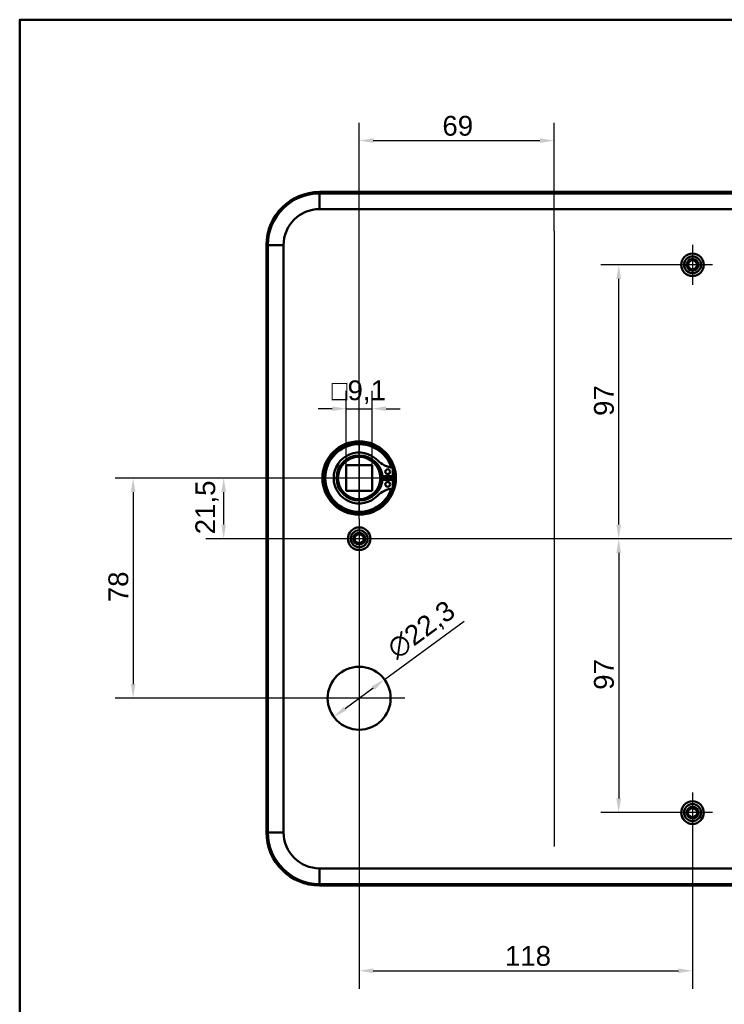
# Model space of a CAD drawing. Header units: millimetres. Extents: x 20 to 833, y 20 to 574.
# Tile 9 of 23: x 20 to 269, y 225 to 574. Entities that reach past the tile are written whole.
import ezdxf

# ---------------------------------------------------------------- set-up
doc = ezdxf.new("R2010")
doc.units = ezdxf.units.MM
doc.header["$LTSCALE"] = 2
for name, color, linetype, lineweight in [('Bemaßungen(DIN)', 7, 'Continuous', 25), ('Mittellinie(DIN)', 7, 'Continuous', 25), ('Mittelpunktmarkierung(DIN)', 7, 'Continuous', 25), ('Sichtbare Kanten(DIN)', 7, 'Continuous', 50), ('Sichtbare tangentiale Kanten(DIN)', 7, 'Continuous', 50), ('Skizziergeometrie(DIN)', 7, 'Continuous', 50)]:
    doc.layers.add(name, color=color, linetype=linetype, lineweight=lineweight)
doc.styles.add('STANDARD-DIN~0', font='arial.ttf')
doc.dimstyles.new('CAD-LAN', dxfattribs={"dimscale": 2, "dimtxt": 3.5, "dimasz": 2.5, "dimexe": 3.175, "dimexo": 0, "dimgap": 0.8, "dimtad": 1, "dimrnd": 1e-08, "dimtxsty": 'STANDARD-DIN~0', "dimcen": 0.09, "dimdle": 10, "dimclrd": 250, "dimclre": 250, "dimclrt": 250, "dimadec": 0, "dimazin": 2, "dimtfac": 1, "dimtmove": 0, "dimatfit": 3, "dimfxl": 1, "dimtolj": 1, "dimtzin": 0, "dimlwd": 25, "dimlwe": 25, "dimarcsym": 0})

# ---------------------------------------------------------------- blocks, each defined once
blk = doc.blocks.new('Ränder Standardrahmen')
at = {"layer": 'Skizziergeometrie(DIN)', "flags": 128}
blk.add_lwpolyline([(10, 10), (10, 287), (410, 287), (410, 10), (10, 10)], dxfattribs=at)
blk = doc.blocks.new('*D9')
at = {"layer": 'Bemaßungen(DIN)', "color": 250, "linetype": 'Continuous', "lineweight": 25, "true_color": 0x3f3f3f, "transparency": 16777216}
for p, q in [((251.05, 487.18), (225.68, 487.18)), ((232.03, 395.18), (232.03, 482.18))]:
    blk.add_line(p, q, dxfattribs=at)
at = {"layer": 'Bemaßungen(DIN)', "color": 250, "linetype": 'Continuous', "true_color": 0x3f3f3f, "transparency": 16777216}
for points in [[(231.19, 482.18), (232.86, 482.18), (232.03, 487.18)], [(231.19, 395.18), (232.86, 395.18), (232.03, 390.18)]]:
    blk.add_solid(points, dxfattribs=at)
at = {"layer": 'Defpoints', "color": 0, "linetype": 'Continuous', "transparency": 16777216}
for p in [(232.03, 487.18), (251.05, 487.18), (140.15, 390.18)]:
    blk.add_point(p, dxfattribs=at)
at = {"layer": 'Bemaßungen(DIN)', "color": 250, "linetype": 'Continuous', "lineweight": 25, "true_color": 0x3f3f3f, "transparency": 16777216, "insert": (223.28, 433.67), "char_height": 7, "attachment_point": 1, "rotation": 90, "style": 'STANDARD-DIN~0'}
blk.add_mtext('\\A1;97', dxfattribs=at)
blk = doc.blocks.new('*D10')
at = {"layer": 'Bemaßungen(DIN)', "color": 250, "linetype": 'Continuous', "lineweight": 25, "true_color": 0x3f3f3f, "transparency": 16777216}
for p, q in [((232.03, 385.18), (232.03, 298.18)), ((251.05, 293.18), (225.68, 293.18))]:
    blk.add_line(p, q, dxfattribs=at)
at = {"layer": 'Bemaßungen(DIN)', "color": 250, "linetype": 'Continuous', "true_color": 0x3f3f3f, "transparency": 16777216}
for points in [[(231.19, 385.18), (232.86, 385.18), (232.03, 390.18)], [(231.19, 298.18), (232.86, 298.18), (232.03, 293.18)]]:
    blk.add_solid(points, dxfattribs=at)
at = {"layer": 'Defpoints', "color": 0, "linetype": 'Continuous', "transparency": 16777216}
for p in [(140.15, 390.18), (232.03, 293.18), (251.05, 293.18)]:
    blk.add_point(p, dxfattribs=at)
at = {"layer": 'Bemaßungen(DIN)', "color": 250, "linetype": 'Continuous', "lineweight": 25, "true_color": 0x3f3f3f, "transparency": 16777216, "insert": (223.28, 336.67), "char_height": 7, "attachment_point": 1, "rotation": 90, "style": 'STANDARD-DIN~0'}
blk.add_mtext('\\A1;97', dxfattribs=at)
blk = doc.blocks.new('*D11')
at = {"layer": 'Bemaßungen(DIN)', "color": 250, "linetype": 'Continuous', "lineweight": 25, "true_color": 0x3f3f3f, "transparency": 16777216}
for p, q in [((140.15, 383.08), (140.15, 230.83)), ((258.15, 286.08), (258.15, 230.83)), ((145.15, 237.18), (253.15, 237.18))]:
    blk.add_line(p, q, dxfattribs=at)
at = {"layer": 'Bemaßungen(DIN)', "color": 250, "linetype": 'Continuous', "true_color": 0x3f3f3f, "transparency": 16777216}
for points in [[(145.15, 238.01), (145.15, 236.35), (140.15, 237.18)], [(253.15, 238.01), (253.15, 236.35), (258.15, 237.18)]]:
    blk.add_solid(points, dxfattribs=at)
at = {"layer": 'Defpoints', "color": 0, "linetype": 'Continuous', "transparency": 16777216}
for p in [(140.15, 383.08), (258.15, 286.08), (258.15, 237.18)]:
    blk.add_point(p, dxfattribs=at)
at = {"layer": 'Bemaßungen(DIN)', "color": 250, "linetype": 'Continuous', "lineweight": 25, "true_color": 0x3f3f3f, "transparency": 16777216, "insert": (191.74, 245.93), "char_height": 7, "attachment_point": 1, "style": 'STANDARD-DIN~0'}
blk.add_mtext('\\A1;118', dxfattribs=at)
blk = doc.blocks.new('*D12')
at = {"layer": 'Bemaßungen(DIN)', "color": 250, "linetype": 'Continuous', "lineweight": 25, "true_color": 0x3f3f3f, "transparency": 16777216}
for p, q in [((140.15, 397.28), (140.15, 537.53)), ((209.15, 499.18), (209.15, 537.53)), ((145.15, 531.18), (204.15, 531.18))]:
    blk.add_line(p, q, dxfattribs=at)
at = {"layer": 'Bemaßungen(DIN)', "color": 250, "linetype": 'Continuous', "true_color": 0x3f3f3f, "transparency": 16777216}
for points in [[(145.15, 532.01), (145.15, 530.35), (140.15, 531.18)], [(204.15, 532.01), (204.15, 530.35), (209.15, 531.18)]]:
    blk.add_solid(points, dxfattribs=at)
at = {"layer": 'Defpoints', "color": 0, "linetype": 'Continuous', "transparency": 16777216}
for p in [(209.15, 531.18), (209.15, 499.18), (140.15, 397.28)]:
    blk.add_point(p, dxfattribs=at)
at = {"layer": 'Bemaßungen(DIN)', "color": 250, "linetype": 'Continuous', "lineweight": 25, "true_color": 0x3f3f3f, "transparency": 16777216, "insert": (169.61, 539.93), "char_height": 7, "attachment_point": 1, "style": 'STANDARD-DIN~0'}
blk.add_mtext('\\A1;69', dxfattribs=at)
blk = doc.blocks.new('*D13')
at = {"layer": 'Bemaßungen(DIN)', "color": 250, "linetype": 'Continuous', "lineweight": 25, "true_color": 0x3f3f3f, "transparency": 16777216}
for p, q in [((135.6, 416.23), (135.6, 442.58)), ((144.7, 416.23), (144.7, 442.58)), ((130.6, 436.23), (125.6, 436.23)), ((135.6, 436.23), (144.7, 436.23)), ((149.7, 436.23), (154.7, 436.23))]:
    blk.add_line(p, q, dxfattribs=at)
at = {"layer": 'Bemaßungen(DIN)', "color": 250, "linetype": 'Continuous', "true_color": 0x3f3f3f, "transparency": 16777216}
for points in [[(130.6, 437.06), (130.6, 435.4), (135.6, 436.23)], [(149.7, 437.06), (149.7, 435.4), (144.7, 436.23)]]:
    blk.add_solid(points, dxfattribs=at)
at = {"layer": 'Defpoints', "color": 0, "linetype": 'Continuous', "transparency": 16777216}
for p in [(144.7, 436.23), (135.6, 416.23), (144.7, 416.23)]:
    blk.add_point(p, dxfattribs=at)
at = {"layer": 'Bemaßungen(DIN)', "color": 250, "linetype": 'Continuous', "lineweight": 25, "true_color": 0x3f3f3f, "transparency": 16777216, "insert": (130.38, 446.24), "char_height": 7, "attachment_point": 1, "style": 'STANDARD-DIN~0'}
blk.add_mtext('\\A1;\\fAIGDT|b0|i0;\\H7.0000;o\\fArial|b0|i0;\\H7.0000;9,1', dxfattribs=at)
blk = doc.blocks.new('*D14')
at = {"layer": 'Bemaßungen(DIN)', "color": 250, "linetype": 'Continuous', "lineweight": 25, "true_color": 0x3f3f3f, "transparency": 16777216}
for p, q in [((140.15, 411.68), (85.84, 411.68)), ((92.19, 406.68), (92.19, 395.18)), ((140.15, 390.18), (85.84, 390.18))]:
    blk.add_line(p, q, dxfattribs=at)
at = {"layer": 'Bemaßungen(DIN)', "color": 250, "linetype": 'Continuous', "true_color": 0x3f3f3f, "transparency": 16777216}
for points in [[(91.36, 406.68), (93.02, 406.68), (92.19, 411.68)], [(91.36, 395.18), (93.02, 395.18), (92.19, 390.18)]]:
    blk.add_solid(points, dxfattribs=at)
at = {"layer": 'Defpoints', "color": 0, "linetype": 'Continuous', "transparency": 16777216}
for p in [(140.15, 411.68), (92.19, 390.18), (140.15, 390.18)]:
    blk.add_point(p, dxfattribs=at)
at = {"layer": 'Bemaßungen(DIN)', "color": 250, "linetype": 'Continuous', "lineweight": 25, "true_color": 0x3f3f3f, "transparency": 16777216, "insert": (82.18, 391.75), "char_height": 7, "attachment_point": 1, "rotation": 90, "style": 'STANDARD-DIN~0'}
blk.add_mtext('\\A1;21,5', dxfattribs=at)
blk = doc.blocks.new('*D15')
at = {"layer": 'Bemaßungen(DIN)', "color": 250, "linetype": 'Continuous', "lineweight": 25, "true_color": 0x3f3f3f, "transparency": 16777216}
for p, q in [((140.15, 411.68), (53.8, 411.68)), ((60.15, 406.68), (60.15, 338.68)), ((140.15, 333.68), (53.8, 333.68))]:
    blk.add_line(p, q, dxfattribs=at)
at = {"layer": 'Bemaßungen(DIN)', "color": 250, "linetype": 'Continuous', "true_color": 0x3f3f3f, "transparency": 16777216}
for points in [[(59.32, 406.68), (60.98, 406.68), (60.15, 411.68)], [(59.32, 338.68), (60.98, 338.68), (60.15, 333.68)]]:
    blk.add_solid(points, dxfattribs=at)
at = {"layer": 'Defpoints', "color": 0, "linetype": 'Continuous', "transparency": 16777216}
for p in [(140.15, 411.68), (60.15, 333.68), (140.15, 333.68)]:
    blk.add_point(p, dxfattribs=at)
at = {"layer": 'Bemaßungen(DIN)', "color": 250, "linetype": 'Continuous', "lineweight": 25, "true_color": 0x3f3f3f, "transparency": 16777216, "insert": (51.4, 367.69), "char_height": 7, "attachment_point": 1, "rotation": 90, "style": 'STANDARD-DIN~0'}
blk.add_mtext('\\A1;78', dxfattribs=at)
blk = doc.blocks.new('*D22')
at = {"layer": 'Bemaßungen(DIN)', "color": 250, "linetype": 'Continuous', "lineweight": 25, "true_color": 0x3f3f3f, "transparency": 16777216}
for p, q in [((149.13, 340.29), (177.35, 361.03)), ((135.19, 330.04), (145.1, 337.32))]:
    blk.add_line(p, q, dxfattribs=at)
at = {"layer": 'Bemaßungen(DIN)', "color": 250, "linetype": 'Continuous', "true_color": 0x3f3f3f, "transparency": 16777216}
for points in [[(144.61, 338), (145.6, 336.65), (149.13, 340.29)], [(134.7, 330.71), (135.69, 329.37), (131.17, 327.08)]]:
    blk.add_solid(points, dxfattribs=at)
at = {"layer": 'Defpoints', "color": 0, "linetype": 'Continuous', "transparency": 16777216}
for p in [(149.13, 340.29), (131.17, 327.08)]:
    blk.add_point(p, dxfattribs=at)
at = {"layer": 'Bemaßungen(DIN)', "color": 250, "linetype": 'Continuous', "lineweight": 25, "true_color": 0x3f3f3f, "transparency": 16777216, "insert": (149.21, 353.06), "char_height": 7, "attachment_point": 1, "rotation": 36.324, "style": 'STANDARD-DIN~0'}
blk.add_mtext('\\A1;∅22,3', dxfattribs=at)

msp = doc.modelspace()

# ---------------------------------------------------------------- linework, layer by layer
at = {"layer": 'Mittellinie(DIN)', "linetype": 'Continuous'}
for p, q in [((209.1514, 499.1815), (209.1514, 281.1815)), ((297.1514, 390.1815), (121.1514, 390.1815))]:
    msp.add_line(p, q, dxfattribs=at)
at = {"layer": 'Mittelpunktmarkierung(DIN)', "linetype": 'Continuous'}
for p, q in [((258.1484, 494.2813), (258.1484, 480.0813)), ((265.2484, 487.1813), (251.0484, 487.1813)), ((140.1484, 424.1815), (140.1484, 399.1815)), ((152.6484, 411.6815), (127.6484, 411.6815)), ((140.1484, 397.2813), (140.1484, 383.0813)), ((147.2484, 390.1813), (133.0484, 390.1813)), ((140.1484, 349.8315), (140.1484, 317.5315)), ((156.2984, 333.6815), (123.9984, 333.6815)), ((258.1484, 300.2813), (258.1484, 286.0813)), ((265.2484, 293.1813), (251.0484, 293.1813))]:
    msp.add_line(p, q, dxfattribs=at)
at = {"layer": 'Sichtbare Kanten(DIN)'}
for p, q in [((292.1514, 512.991), (126.1514, 512.991)), ((292.1514, 512.4872), (126.1514, 512.4872)), ((292.1514, 506.9326), (126.1514, 506.9326)), ((107.3419, 494.1815), (107.3419, 286.1815)), ((107.8457, 494.1815), (107.8457, 286.1815)), ((113.4003, 494.1815), (113.4003, 286.1815)), ((135.5984, 407.1315), (135.5984, 416.2315)), ((135.5984, 416.2315), (144.6984, 416.2315)), ((144.6984, 416.2315), (144.6984, 407.1315)), ((152.1065, 415.3221), (152.1065, 412.2982)), ((152.1065, 412.2982), (148.4065, 412.2982)), ((148.4065, 411.0648), (152.1065, 411.0648)), ((152.1065, 411.0648), (152.1065, 408.0409)), ((135.5984, 407.1315), (144.6984, 407.1315)), ((126.1514, 273.4304), (292.1514, 273.4304)), ((126.1514, 267.8758), (292.1514, 267.8758)), ((126.1514, 267.372), (292.1514, 267.372))]:
    msp.add_line(p, q, dxfattribs=at)
for centre, radius in [((258.1484, 487.1813), 4), ((258.1484, 487.1813), 3), ((258.1484, 487.1813), 2.1), ((258.1484, 487.1813), 1.621), ((140.1484, 411.6815), 13), ((140.1484, 411.6815), 12.5), ((140.1484, 411.6815), 8), ((140.1484, 411.6815), 7.5), ((150.2565, 413.9132), 0.85), ((150.2565, 409.4498), 0.85), ((140.1484, 390.1813), 4), ((140.1484, 390.1813), 3), ((140.1484, 390.1813), 2.1), ((140.1484, 390.1813), 1.621), ((140.1484, 333.6815), 11.15), ((258.1484, 293.1813), 4), ((258.1484, 293.1813), 3), ((258.1484, 293.1813), 2.1), ((258.1484, 293.1813), 1.621)]:
    msp.add_circle(centre, radius, dxfattribs=at)
for centre, radius, start, end in [((126.1514, 494.1815), 18.8095, 90, 180), ((126.1514, 494.1815), 18.3057, 90, 180), ((126.1514, 494.1815), 12.7511, 90, 180), ((140.1484, 411.6815), 12, 18.172127, 341.827873), ((140.1484, 411.6815), 9.0167, 44.140905, 315.859095), ((140.8817, 411.6815), 7.55, 4.685007, 54.312896), ((152.8465, 424.0044), 8.6779, 224.140905, 265.032947), ((140.1484, 411.6815), 8.2, 333.630564, 26.369436), ((140.1484, 411.6815), 9, 356.0711, 3.9289), ((140.1484, 411.6815), 12, 355.211021, 4.788979), ((140.8817, 411.6815), 7.55, 305.687104, 355.314993), ((152.8465, 399.3586), 8.6779, 94.967053, 135.859095), ((126.1514, 286.1815), 18.8095, 180, 270), ((126.1514, 286.1815), 18.3057, 180, 270), ((126.1514, 286.1815), 12.7511, 180, 270)]:
    msp.add_arc(centre, radius, start, end, dxfattribs=at)
at = {"layer": 'Sichtbare tangentiale Kanten(DIN)'}
for p, q in [((126.1514, 512.4872), (126.1514, 512.991)), ((126.1514, 506.9326), (126.1514, 512.4872)), ((107.8457, 494.1815), (107.3419, 494.1815)), ((113.4003, 494.1815), (107.8457, 494.1815)), ((107.8457, 286.1815), (107.3419, 286.1815)), ((113.4003, 286.1815), (107.8457, 286.1815)), ((126.1514, 273.4304), (126.1514, 267.8758)), ((126.1514, 267.8758), (126.1514, 267.372))]:
    msp.add_line(p, q, dxfattribs=at)

# ---------------------------------------------------------------- block references
at = {"xscale": 2, "yscale": 2, "zscale": 2}
msp.add_blockref('Ränder Standardrahmen', (0, 0), dxfattribs=at)

# ---------------------------------------------------------------- dimensions: what is measured, and where the dimension line sits
at = {"layer": 'Bemaßungen(DIN)', "color": 250, "linetype": 'Continuous', "lineweight": 25, "true_color": 0x3f3f3f}
for base, p1, p2, angle, override, picture, middle in [((209.1514, 531.1815), (140.1484, 397.2813), (209.1514, 499.1815), 180, {"dimgap": 0.8, "dimdec": 2, "dimtol": 0, "dimlim": 0, "dimtp": 0, "dimtm": 0, "dimtdec": 2, "dimtofl": 0, "dimatfit": 1}, '*D12', (174.6499, 531.1815)), ((232.0282, 487.1813), (140.1484, 390.1813), (251.0484, 487.1813), 90, {"dimgap": 0.8, "dimdec": 2, "dimse1": 1, "dimtol": 0, "dimlim": 0, "dimtp": 0, "dimtm": 0, "dimtdec": 2, "dimtofl": 0, "dimatfit": 1}, '*D9', (232.0282, 438.6813)), ((60.1484, 333.6815), (140.1484, 411.6815), (140.1484, 333.6815), 90, {"dimgap": 0.8, "dimdec": 2, "dimtol": 0, "dimlim": 0, "dimtp": 0, "dimtm": 0, "dimtdec": 2, "dimtofl": 0, "dimatfit": 1}, '*D15', (60.1484, 372.6815)), ((92.1915, 390.1813), (140.1484, 411.6815), (140.1484, 390.1813), 90, {"dimgap": 0.8, "dimdec": 2, "dimtol": 0, "dimlim": 0, "dimtp": 0, "dimtm": 0, "dimtdec": 2, "dimtofl": 0, "dimatfit": 1}, '*D14', (92.1915, 400.9314)), ((232.0282, 293.1813), (140.1484, 390.1813), (251.0484, 293.1813), 90, {"dimgap": 0.8, "dimdec": 2, "dimse1": 1, "dimtol": 0, "dimlim": 0, "dimtp": 0, "dimtm": 0, "dimtdec": 2, "dimtofl": 0, "dimatfit": 1}, '*D10', (232.0282, 341.6813)), ((258.1484, 237.1813), (140.1484, 383.0813), (258.1484, 286.0813), 180, {"dimgap": 0.8, "dimdec": 2, "dimtol": 0, "dimlim": 0, "dimtp": 0, "dimtm": 0, "dimtdec": 2, "dimtofl": 0, "dimatfit": 1}, '*D11', (199.1484, 237.1813))]:
    dim = msp.add_linear_dim(base=base, p1=p1, p2=p2, angle=angle, dimstyle='CAD-LAN', override=override, dxfattribs=at)
    dim.commit()
    dim.dimension.update_dxf_attribs({"geometry": picture, "text_midpoint": middle, "dimtype": 160})
dim = msp.add_linear_dim(base=(144.6984, 436.2315), p1=(135.5984, 416.2315), p2=(144.6984, 416.2315), angle=180, text='\\fAIGDT|b0|i0;\\H7.0000;o\\fArial|b0|i0;\\H7.0000;<>', dimstyle='CAD-LAN', override={"dimgap": 0.8, "dimdec": 2, "dimtol": 0, "dimlim": 0, "dimtp": 0, "dimtm": 0, "dimtdec": 2, "dimtofl": 1, "dimatfit": 1}, dxfattribs=at)
dim.commit()
dim.dimension.update_dxf_attribs({"geometry": '*D13', "text_midpoint": (140.1484, 436.2315), "dimtype": 160})
dim = msp.add_diameter_dim_2p(p1=(131.1651, 327.0768), p2=(149.1317, 340.2862), dimstyle='CAD-LAN', override={"dimgap": 0.8, "dimdec": 2, "dimlfac": 1, "dimtol": 0, "dimlim": 0, "dimtp": 0, "dimtm": 0, "dimtdec": 2, "dimatfit": 2}, dxfattribs=at)
dim.commit()
dim.dimension.update_dxf_attribs({"geometry": '*D22', "text_midpoint": (165.6686, 352.4444), "dimtype": 163})

doc.saveas('drawing.dxf')
